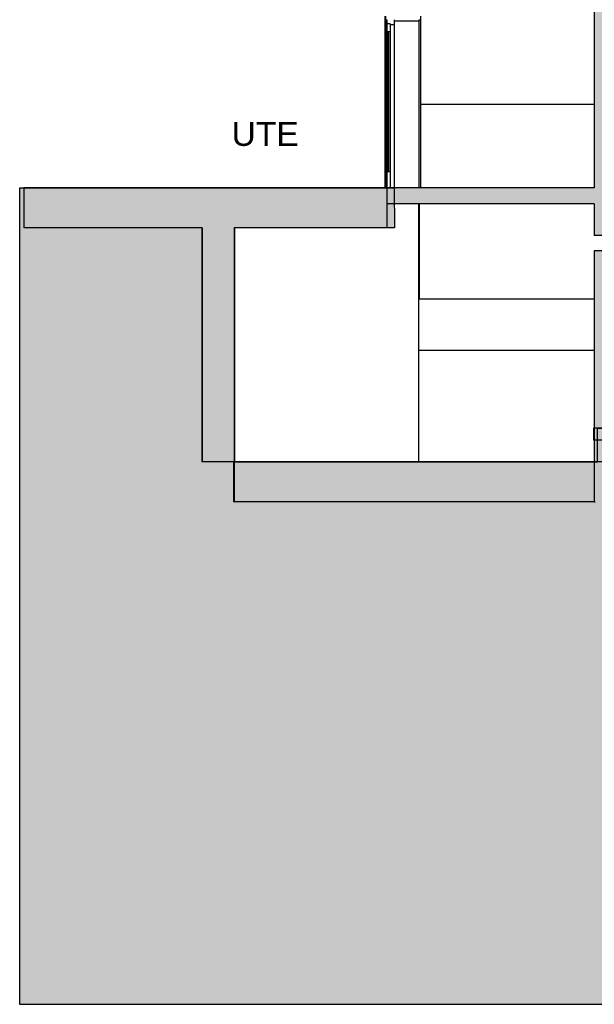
# Model space of a CAD drawing. Header units: millimetres. Extents: x 104309 to 136725, y -2961 to 21551.
# Tile 1 of 21: x 104309 to 111480, y -2961 to 9330. Entities that reach past the tile are written whole.
import ezdxf

# ---------------------------------------------------------------- set-up
doc = ezdxf.new("R2010")
doc.units = ezdxf.units.MM
doc.header["$LTSCALE"] = 0.5
doc.header["$MEASUREMENT"] = 0
doc.linetypes.add('PLINE', pattern=[0])
for name, color, linetype in [('23-- Yttervegger', 7, 'Continuous'), ('23-- Yttervegger (Skravur)', 7, 'Continuous'), ('231- Bærende yttervegger', 7, 'Continuous'), ('24-- Innervegger', 7, 'Continuous'), ('241- Bærende innervegger', 7, 'Continuous'), ('241- Bærende innervegger (Skravur)', 7, 'Continuous'), ('244- Vinduer_ dører_ foldevegger', 7, 'Continuous'), ('244- Vinduer_ dører_ foldevegger(Nye konstruksjoner)', 7, 'Continuous'), ('25- Dekke eksisterende salen', 7, 'Continuous'), ('25- Dekke eksisterende salen (Skravur)', 7, 'Continuous'), ('25-- Dekker', 7, 'Continuous'), ('25-- Dekker (Skravur)', 7, 'Continuous'), ('253- Oppforet gulv_ påstøp', 7, 'Continuous'), ('253- Oppforet gulv_ påstøp (Skravur)', 7, 'Continuous'), ('71-- Bearbeidet terreng', 7, 'Continuous'), ('71-- Bearbeidet terreng (Skravur)', 7, 'Continuous'), ('838- Annen tekst', 7, 'Continuous')]:
    doc.layers.add(name, color=color, linetype=linetype)
doc.layers.add('235- Utvendig kledning og overflate', color=7, linetype='Continuous', lineweight=0)
doc.styles.add('GENERATED_STYLE_1', font='arial.ttf')

msp = doc.modelspace()

# ---------------------------------------------------------------- hatches: boundary and pattern name
at = {"layer": '23-- Yttervegger (Skravur)', "linetype": 'Continuous'}
msp.add_hatch(color=256, dxfattribs=at).paths.add_polyline_path([(106985, 6730), (106585, 6730), (106585, 3812), (106985, 3812)])
at = {"layer": '235- Utvendig kledning og overflate', "linetype": 'Continuous'}
msp.add_hatch(color=256, dxfattribs=at).paths.add_polyline_path([(104309, 7230), (108984, 7230), (108988, 6730), (106990, 6730), (106990, 3812), (111521, 3812), (111521, 4230), (133344, 4230), (133344, 4870), (136725, 4870), (136725, -2961), (104309, -2961)])
at = {"layer": '241- Bærende innervegger (Skravur)', "linetype": 'Continuous'}
for points in [[(111478, 6637), (111728, 6637), (111728, 9686), (111478, 9686)], [(111729, 3812), (111729, 6443), (111479, 6443), (111479, 3812)]]:
    msp.add_hatch(color=256, dxfattribs=at).paths.add_polyline_path(points)
at = {"layer": '25- Dekke eksisterende salen (Skravur)', "linetype": 'Continuous'}
msp.add_hatch(color=256, dxfattribs=at).paths.add_polyline_path([(111479, 4230), (111471, 4230), (111471, 4080), (111479, 4080)])
at = {"layer": '25-- Dekker (Skravur)', "linetype": 'Continuous'}
msp.add_hatch(color=256, dxfattribs=at).paths.add_polyline_path([(108893, 7230), (108893, 7030), (111478, 7030), (111478, 7230)])
at = {"layer": '253- Oppforet gulv_ påstøp (Skravur)', "linetype": 'Continuous'}
msp.add_hatch(color=256, dxfattribs=at).paths.add_polyline_path([(111479, 3812), (106985, 3812), (106985, 3312), (111479, 3312)])
at = {"layer": '71-- Bearbeidet terreng (Skravur)', "linetype": 'Continuous'}
msp.add_hatch(color=256, dxfattribs=at).paths.add_polyline_path([(108893, 7230), (104359, 7230), (104359, 6730), (108893, 6730)])

# ---------------------------------------------------------------- linework, layer by layer
at = {"layer": '23-- Yttervegger', "linetype": 'PLINE'}
for p, q in [((106583, 6730), (106583, 3812)), ((106585, 6730), (106585, 3812)), ((106985, 6730), (106985, 3812)), ((106585, 3812), (106583, 3812)), ((106985, 3812), (106585, 3812))]:
    msp.add_line(p, q, dxfattribs=at)
at = {"layer": '231- Bærende yttervegger', "linetype": 'PLINE'}
msp.add_line((109291, 7030), (109291, 6980), dxfattribs=at)
at = {"layer": '24-- Innervegger', "linetype": 'PLINE', "flags": 128}
msp.add_lwpolyline([(104309, 7230), (108984, 7230), (108988, 6730), (106990, 6730), (106990, 3812), (111521, 3812), (111521, 4230), (133344, 4230), (133344, 4870), (136725, 4870), (136725, -2961), (104309, -2961)], close=True, dxfattribs=at)
at = {"layer": '241- Bærende innervegger', "linetype": 'PLINE'}
for p, q in [((111478, 9686), (111478, 7230)), ((109311, 8276), (111478, 8276)), ((109292, 5847), (109292, 7030)), ((109296, 7030), (109296, 5847)), ((111478, 7030), (111478, 6637)), ((109291, 4756), (109291, 6980)), ((111728, 6637), (111478, 6637)), ((111479, 6443), (111479, 3812)), ((111729, 6443), (111479, 6443)), ((109296, 5847), (109292, 5847)), ((109296, 5847), (111479, 5847)), ((109291, 5206), (111479, 5206)), ((109291, 3812), (109291, 4756)), ((111729, 3812), (111479, 3812))]:
    msp.add_line(p, q, dxfattribs=at)
at = {"layer": '244- Vinduer_ dører_ foldevegger', "linetype": 'PLINE'}
for p, q in [((108873, 7230), (108873, 9373)), ((108873, 9373), (108873, 9323)), ((109311, 9373), (109311, 9323)), ((108873, 9323), (108873, 7230)), ((108873, 9323), (108873, 9323)), ((108892, 9323), (108873, 9323)), ((108892, 9323), (108892, 9279)), ((108892, 9179), (108892, 9279)), ((108892, 9279), (108892, 9279)), ((108892, 9267), (108892, 9279)), ((108892, 9279), (108892, 9279)), ((108932, 9279), (108892, 9279)), ((108892, 9267), (108892, 9179)), ((108984, 9267), (108932, 9267)), ((109292, 9311), (108984, 9311)), ((108984, 9267), (108984, 7230)), ((109292, 9323), (109292, 9311)), ((109311, 9323), (109292, 9323)), ((109292, 9311), (109292, 7230)), ((109311, 9323), (109311, 7230)), ((108892, 7430), (108892, 9179)), ((108892, 9179), (108892, 7430)), ((108892, 9179), (108892, 7430)), ((108892, 9179), (108892, 9179)), ((108892, 7430), (108892, 9179)), ((108892, 9179), (108892, 7430)), ((108892, 9179), (108892, 9179)), ((108932, 9179), (108892, 9179)), ((108906, 7430), (108906, 9179)), ((108906, 9179), (108906, 7430)), ((108918, 7430), (108918, 9179)), ((108918, 7430), (108918, 9179)), ((108932, 9179), (108932, 7430)), ((108892, 7430), (108892, 7430)), ((108892, 7430), (108892, 7230)), ((108892, 7230), (108892, 7430)), ((108892, 7430), (108892, 7430)), ((108892, 7430), (108892, 7230)), ((108932, 7430), (108892, 7430)), ((108932, 7430), (108932, 7230))]:
    msp.add_line(p, q, dxfattribs=at)
at = {"layer": '244- Vinduer_ dører_ foldevegger', "linetype": 'PLINE', "flags": 128}
for points in [[(108892, 9330), (108892, 9323), (108892, 9279), (108892, 9179)], [(108932, 9279), (108932, 9267), (108932, 9179)], [(108984, 9330), (108984, 9311), (108984, 9267)]]:
    msp.add_lwpolyline(points, dxfattribs=at)
at = {"layer": '244- Vinduer_ dører_ foldevegger(Nye konstruksjoner)', "linetype": 'PLINE'}
for p, q in [((108872, 7230), (108872, 9373)), ((108873, 9373), (108873, 7230)), ((108872, 9323), (108872, 7230)), ((108873, 9323), (108872, 9323)), ((108873, 7230), (108873, 9323))]:
    msp.add_line(p, q, dxfattribs=at)
at = {"layer": '25- Dekke eksisterende salen', "linetype": 'PLINE'}
msp.add_line((111471, 4230), (111471, 4080), dxfattribs=at)
at = {"layer": '25- Dekke eksisterende salen', "linetype": 'PLINE', "flags": 128}
for points in [[(119613, 4230), (116441, 4230), (112475, 4230), (111760, 4230), (111471, 4230)], [(124081, 4080), (119300, 4080), (112475, 4080), (111760, 4080), (111471, 4080)]]:
    msp.add_lwpolyline(points, dxfattribs=at)
at = {"layer": '25-- Dekker', "linetype": 'PLINE'}
for p in [(108892, 7230), (111478, 7030)]:
    msp.add_line(p, (108892, 7030), dxfattribs=at)
at = {"layer": '25-- Dekker', "linetype": 'PLINE', "flags": 128}
msp.add_lwpolyline([(111478, 7230), (108932, 7230), (108893, 7230)], dxfattribs=at)
at = {"layer": '253- Oppforet gulv_ påstøp', "linetype": 'PLINE'}
for p, q in [((106983, 3312), (106983, 3812)), ((106985, 3812), (106985, 3312)), ((111479, 3812), (106985, 3812)), ((111479, 3812), (111479, 3312)), ((111479, 3812), (111479, 3812)), ((106983, 3312), (106985, 3312)), ((111479, 3312), (106985, 3312)), ((111479, 3312), (111490, 3312))]:
    msp.add_line(p, q, dxfattribs=at)
at = {"layer": '71-- Bearbeidet terreng', "linetype": 'PLINE'}
for p, q in [((104359, 7230), (104359, 6730)), ((108892, 7230), (104359, 7230)), ((108893, 7230), (108893, 6730)), ((106585, 6730), (104359, 6730)), ((108893, 6730), (106985, 6730))]:
    msp.add_line(p, q, dxfattribs=at)

# ---------------------------------------------------------------- texts
at = {"layer": '838- Annen tekst', "linetype": 'Continuous', "insert": (107792, 8055), "char_height": 300, "attachment_point": 3, "style": 'GENERATED_STYLE_1'}
msp.add_mtext('\\A1;{\\pqr;\\fArial|b0|i0|c0|p0;\\W1.000000;UTE}', dxfattribs=at)

doc.saveas('drawing.dxf')
